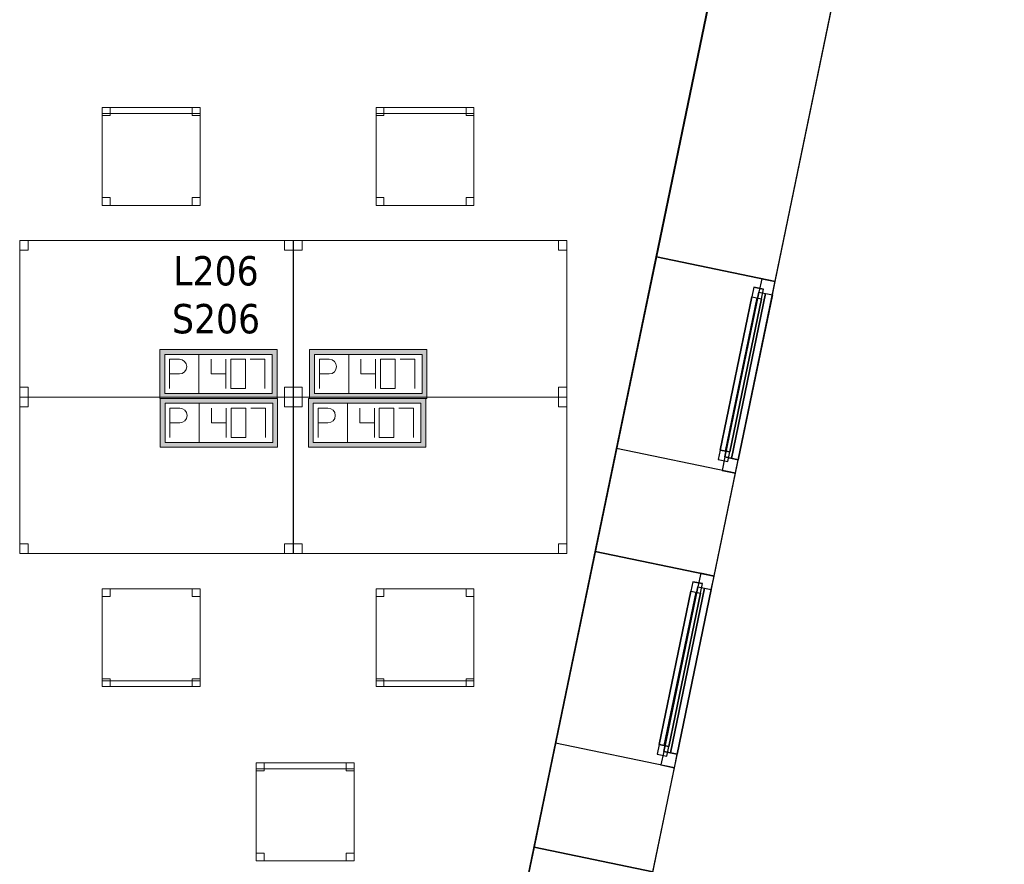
# Model space of a CAD drawing. Header units: metres. Extents: x 397.7 to 427.5, y 12.7 to 28.4.
# Tile 125 of 130: x 422.4 to 427.5, y 19.6 to 23.9. Entities that reach past the tile are written whole.
import ezdxf

# ---------------------------------------------------------------- set-up
doc = ezdxf.new("R2010")
doc.units = ezdxf.units.M
doc.layers.add('01_CARPINTERIA', color=5, linetype='Continuous', lineweight=25, true_color=0x0000ff)
doc.layers.add('01_SUELOS', color=7, linetype='Continuous', lineweight=25, true_color=0x007f00)
for name, color, linetype, lineweight in [('02_MOBILIARIO', 7, 'Continuous', 18), ('A-DETL-____-MBND', 7, 'Continuous', 18), ('A-GENM-____-OTLN', 7, 'Continuous', 18), ('A-WALL-____-MCUT', 7, 'Continuous', 25), ('A-WALL-____-OTLN', 7, 'Continuous', 25), ('E-ELEC-FIXT-IDEN', 7, 'Continuous', 30)]:
    doc.layers.add(name, color=color, linetype=linetype, lineweight=lineweight)
doc.styles.add('Tahoma_3', font='tahoma.ttf', dxfattribs={"height": 0.15})

# ---------------------------------------------------------------- blocks, each defined once
blk = doc.blocks.new('Family - Cadira d_Oficina_P2-152720-05_ELEC_P2')
at = {"layer": 'A-DETL-____-MBND', "color": 253, "true_color": 0xaaaaaa}
for p, q in [((0, 0.5), (0.5, 0.5)), ((0, 0), (0, 0.5)), ((0.5, 0.5), (0, 0.5)), ((0, 0.5), (0, 0)), ((0, 0.46), (0, 0.5)), ((0, 0.5), (0.04, 0.5)), ((0.04, 0.5), (0, 0.5)), ((0, 0.5), (0, 0.46)), ((0.04, 0.46), (0, 0.46)), ((0, 0.46), (0.04, 0.46)), ((0.04, 0.5), (0.04, 0.46)), ((0.04, 0.46), (0.04, 0.5)), ((0.46, 0.46), (0.46, 0.5)), ((0.46, 0.5), (0.5, 0.5)), ((0.5, 0.5), (0.46, 0.5)), ((0.46, 0.5), (0.46, 0.46)), ((0.5, 0.46), (0.46, 0.46)), ((0.46, 0.46), (0.5, 0.46)), ((0.5, 0.5), (0.5, 0)), ((0.5, 0), (0.5, 0.5)), ((0.5, 0.5), (0.5, 0.46)), ((0.5, 0.46), (0.5, 0.5)), ((0, 0), (0, 0.04)), ((0, 0.04), (0.04, 0.04)), ((0.04, 0.04), (0, 0.04)), ((0, 0.04), (0, 0)), ((0, 0), (0, 0.03)), ((0, 0.03), (0.5, 0.03)), ((0.5, 0.03), (0, 0.03)), ((0, 0.03), (0, 0)), ((0.5, 0), (0, 0)), ((0, 0), (0.5, 0)), ((0.04, 0), (0, 0)), ((0, 0), (0.04, 0)), ((0.5, 0), (0, 0)), ((0, 0), (0.5, 0)), ((0.04, 0.04), (0.04, 0)), ((0.04, 0), (0.04, 0.04)), ((0.46, 0), (0.46, 0.04)), ((0.46, 0.04), (0.5, 0.04)), ((0.5, 0.04), (0.46, 0.04)), ((0.46, 0.04), (0.46, 0)), ((0.5, 0), (0.46, 0)), ((0.5, 0.04), (0.5, 0)), ((0.5, 0), (0.5, 0.04)), ((0.5, 0.03), (0.5, 0)), ((0.5, 0), (0.5, 0.03)), ((0.46, 0), (0.5, 0))]:
    blk.add_line(p, q, dxfattribs=at)
blk = doc.blocks.new('Forma directa - LONDR55-XX_ZZ-ARQ-CAA-M3D-Londres55-152736-05_ELEC_P2')
at = {"layer": '01_CARPINTERIA', "color": 161, "true_color": 0xaaaaff}
for p, q in [((0.07, 0.07), (0, 0.07)), ((0, 0.07), (0, 0)), ((0.07, 0.07), (0, 0.07)), ((0, 0.07), (0, 0)), ((0.1, 0.1), (0.05, 0.1)), ((0.05, 0.1), (0.05, 0.05)), ((0.1, 0.1), (0.05, 0.1)), ((0.05, 0.1), (0.05, 0.05)), ((0.07, 0.07), (0.93, 0.07)), ((0.93, 0.07), (0.07, 0.07)), ((0.07, 0.07), (0.07, 0)), ((0.07, 0), (0.07, 0.07)), ((0.07, 0), (0.07, 0.07)), ((0.07, 0.07), (0.07, 0)), ((0.1, 0.1), (0.9, 0.1)), ((0.9, 0.1), (0.1, 0.1)), ((0.1, 0.1), (0.1, 0.05)), ((0.1, 0.05), (0.1, 0.1)), ((0.1, 0.05), (0.1, 0.1)), ((0.1, 0.1), (0.1, 0.05)), ((0.9, 0.075), (0.1, 0.075)), ((0.9, 0.075), (0.1, 0.075)), ((0.9, 0.1), (0.9, 0.05)), ((0.9, 0.1), (0.9, 0.05)), ((0.95, 0.1), (0.9, 0.1)), ((0.9, 0.1), (0.9, 0.05)), ((0.95, 0.1), (0.9, 0.1)), ((0.9, 0.1), (0.9, 0.05)), ((0.93, 0.07), (0.93, 0)), ((0.93, 0.07), (0.93, 0)), ((1, 0.07), (0.93, 0.07)), ((0.93, 0.07), (0.93, 0)), ((1, 0.07), (0.93, 0.07)), ((0.93, 0.07), (0.93, 0)), ((0.95, 0.05), (0.95, 0.1)), ((0.95, 0.1), (0.95, 0.05)), ((1, 0), (1, 0.07)), ((1, 0.07), (1, 0)), ((0, 0), (0.07, 0)), ((0.05, 0.05), (0.1, 0.05)), ((0.05, 0.05), (0.1, 0.05)), ((0.93, 0.035), (0.07, 0.035)), ((0.07, 0.035), (0.93, 0.035)), ((0.07, 0), (0.93, 0)), ((0.93, 0), (0.07, 0)), ((0.1, 0.05), (0.9, 0.05)), ((0.9, 0.05), (0.1, 0.05)), ((0.9, 0.05), (0.95, 0.05)), ((0.9, 0.05), (0.95, 0.05)), ((0.93, 0), (1, 0)), ((0.93, 0), (1, 0)), ((0, 0), (0.07, 0))]:
    blk.add_line(p, q, dxfattribs=at)
blk = doc.blocks.new('Forma directa - Finestra P2-152737-05_ELEC_P2')
at = {"xscale": 1.000000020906, "yscale": 1.000000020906, "zscale": 1.000000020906}
blk.add_blockref('Forma directa - LONDR55-XX_ZZ-ARQ-CAA-M3D-Londres55-152736-05_ELEC_P2', (0, 0), dxfattribs=at)
blk = doc.blocks.new('Family - LONDR55-XX_ZZ-ARQ-CAA-M3D-Londres55-152793-05_ELEC_P2')
at = {"layer": '01_SUELOS', "color": 9, "true_color": 0xaad4aa}
for p, q in [((25.4191, 0), (28.5137, 14.9476)), ((28.5137, 14.9476), (25.4191, 0))]:
    blk.add_line(p, q, dxfattribs=at)
blk = doc.blocks.new('Family - Taula 140X80_P2-152795-05_ELEC_P2')
at = {"layer": 'A-DETL-____-MBND', "color": 253, "true_color": 0xaaaaaa}
for p, q in [((0, 0.8001), (1.3973, 0.8001)), ((0, 0), (0, 0.8001)), ((1.3973, 0.8001), (0, 0.8001)), ((0, 0.8001), (0, 0)), ((0, 0.8001), (0.0437, 0.8001)), ((0, 0.7501), (0, 0.8001)), ((0.0437, 0.8001), (0, 0.8001)), ((0, 0.8001), (0, 0.7501)), ((0.0437, 0.8001), (0.0437, 0.7501)), ((0.0437, 0.7501), (0.0437, 0.8001)), ((1.3536, 0.8001), (1.3973, 0.8001)), ((1.3536, 0.7501), (1.3536, 0.8001)), ((1.3973, 0.8001), (1.3536, 0.8001)), ((1.3536, 0.8001), (1.3536, 0.7501)), ((1.3973, 0.8001), (1.3973, 0.7501)), ((1.3973, 0.7501), (1.3973, 0.8001)), ((1.3973, 0.8001), (1.3973, 0)), ((1.3973, 0), (1.3973, 0.8001)), ((0.0437, 0.7501), (0, 0.7501)), ((0, 0.7501), (0.0437, 0.7501)), ((1.3973, 0.7501), (1.3536, 0.7501)), ((1.3536, 0.7501), (1.3973, 0.7501)), ((0, 0.05), (0.0437, 0.05)), ((0, 0), (0, 0.05)), ((0.0437, 0.05), (0, 0.05)), ((0, 0.05), (0, 0)), ((0.0437, 0), (0, 0)), ((0, 0), (0.0437, 0)), ((0, 0), (1.3973, 0)), ((0.0437, 0.05), (0.0437, 0)), ((0.0437, 0), (0.0437, 0.05)), ((1.3536, 0.05), (1.3973, 0.05)), ((1.3536, 0), (1.3536, 0.05)), ((1.3973, 0.05), (1.3536, 0.05)), ((1.3536, 0.05), (1.3536, 0)), ((1.3973, 0), (1.3536, 0)), ((1.3536, 0), (1.3973, 0)), ((1.3973, 0.05), (1.3973, 0)), ((1.3973, 0), (1.3973, 0.05)), ((1.3973, 0), (0, 0))]:
    blk.add_line(p, q, dxfattribs=at)
blk = doc.blocks.new('Family - Cadira d_Oficina_P2-152909-05_ELEC_P2')
at = {"layer": 'A-DETL-____-MBND', "color": 253, "true_color": 0xaaaaaa}
for p, q in [((0, 0.47), (0, 0.5)), ((0, 0.5), (0.5, 0.5)), ((0.5, 0.5), (0, 0.5)), ((0, 0.5), (0, 0.47)), ((0, 0.46), (0, 0.5)), ((0, 0.5), (0.04, 0.5)), ((0.04, 0.5), (0, 0.5)), ((0, 0.5), (0, 0.46)), ((0, 0), (0, 0.5)), ((0, 0.5), (0.5, 0.5)), ((0.5, 0.5), (0, 0.5)), ((0, 0.5), (0, 0)), ((0.5, 0.47), (0, 0.47)), ((0, 0.47), (0.5, 0.47)), ((0.04, 0.46), (0, 0.46)), ((0, 0.46), (0.04, 0.46)), ((0.04, 0.5), (0.04, 0.46)), ((0.04, 0.46), (0.04, 0.5)), ((0.46, 0.46), (0.46, 0.5)), ((0.46, 0.5), (0.5, 0.5)), ((0.5, 0.5), (0.46, 0.5)), ((0.46, 0.5), (0.46, 0.46)), ((0.5, 0.46), (0.46, 0.46)), ((0.46, 0.46), (0.5, 0.46)), ((0.5, 0.5), (0.5, 0.46)), ((0.5, 0.46), (0.5, 0.5)), ((0.5, 0.5), (0.5, 0.47)), ((0.5, 0.47), (0.5, 0.5)), ((0.5, 0.5), (0.5, 0)), ((0.5, 0), (0.5, 0.5)), ((0, 0), (0, 0.04)), ((0, 0.04), (0.04, 0.04)), ((0.04, 0.04), (0, 0.04)), ((0, 0.04), (0, 0)), ((0.04, 0), (0, 0)), ((0, 0), (0.04, 0)), ((0.5, 0), (0, 0)), ((0.04, 0.04), (0.04, 0)), ((0.04, 0), (0.04, 0.04)), ((0.46, 0), (0.46, 0.04)), ((0.46, 0.04), (0.5, 0.04)), ((0.5, 0.04), (0.46, 0.04)), ((0.46, 0.04), (0.46, 0)), ((0.5, 0), (0.46, 0)), ((0.46, 0), (0.5, 0)), ((0.5, 0.04), (0.5, 0)), ((0.5, 0), (0.5, 0.04)), ((0, 0), (0.5, 0))]:
    blk.add_line(p, q, dxfattribs=at)
blk = doc.blocks.new('Family - Cadira d_Oficina_P2-152915-05_ELEC_P2')
at = {"layer": 'A-DETL-____-MBND', "color": 253, "true_color": 0xaaaaaa}
for p, q in [((0, 0.46), (0, 0.5)), ((0, 0.5), (0.04, 0.5)), ((0.04, 0.5), (0, 0.5)), ((0, 0.5), (0, 0.46)), ((0, 0.5), (0.5, 0.5)), ((0, 0), (0, 0.5)), ((0.5, 0.5), (0, 0.5)), ((0, 0.5), (0, 0)), ((0.04, 0.46), (0, 0.46)), ((0, 0.46), (0.04, 0.46)), ((0.04, 0.5), (0.04, 0.46)), ((0.04, 0.46), (0.04, 0.5)), ((0.46, 0.46), (0.46, 0.5)), ((0.46, 0.5), (0.5, 0.5)), ((0.5, 0.5), (0.46, 0.5)), ((0.46, 0.5), (0.46, 0.46)), ((0.5, 0.46), (0.46, 0.46)), ((0.46, 0.46), (0.5, 0.46)), ((0.5, 0.5), (0.5, 0)), ((0.5, 0), (0.5, 0.5)), ((0.5, 0.5), (0.5, 0.46)), ((0.5, 0.46), (0.5, 0.5)), ((0, 0), (0, 0.04)), ((0, 0.04), (0.04, 0.04)), ((0.04, 0.04), (0, 0.04)), ((0, 0.04), (0, 0)), ((0, 0), (0, 0.03)), ((0, 0.03), (0.5, 0.03)), ((0.5, 0.03), (0, 0.03)), ((0, 0.03), (0, 0)), ((0.5, 0), (0, 0)), ((0, 0), (0.5, 0)), ((0.04, 0), (0, 0)), ((0, 0), (0.04, 0)), ((0.5, 0), (0, 0)), ((0, 0), (0.5, 0)), ((0.04, 0.04), (0.04, 0)), ((0.04, 0), (0.04, 0.04)), ((0.46, 0), (0.46, 0.04)), ((0.46, 0.04), (0.5, 0.04)), ((0.5, 0.04), (0.46, 0.04)), ((0.46, 0.04), (0.46, 0)), ((0.5, 0), (0.46, 0)), ((0.5, 0.04), (0.5, 0)), ((0.5, 0), (0.5, 0.04)), ((0.5, 0.03), (0.5, 0)), ((0.5, 0), (0.5, 0.03)), ((0.46, 0), (0.5, 0))]:
    blk.add_line(p, q, dxfattribs=at)
blk = doc.blocks.new('Family - Cadira d_Oficina_P2-152952-05_ELEC_P2')
at = {"layer": 'A-DETL-____-MBND', "color": 253, "true_color": 0xaaaaaa}
for p, q in [((0, 0), (0, 0.5)), ((0, 0.5), (0.5, 0.5)), ((0.5, 0.5), (0, 0.5)), ((0, 0.5), (0, 0)), ((0, 0.47), (0, 0.5)), ((0, 0.5), (0.5, 0.5)), ((0.5, 0.5), (0, 0.5)), ((0, 0.5), (0, 0.47)), ((0, 0.46), (0, 0.5)), ((0, 0.5), (0.04, 0.5)), ((0.04, 0.5), (0, 0.5)), ((0, 0.5), (0, 0.46)), ((0.5, 0.47), (0, 0.47)), ((0, 0.47), (0.5, 0.47)), ((0.04, 0.46), (0, 0.46)), ((0, 0.46), (0.04, 0.46)), ((0.04, 0.5), (0.04, 0.46)), ((0.04, 0.46), (0.04, 0.5)), ((0.46, 0.46), (0.46, 0.5)), ((0.46, 0.5), (0.5, 0.5)), ((0.5, 0.5), (0.46, 0.5)), ((0.46, 0.5), (0.46, 0.46)), ((0.5, 0.46), (0.46, 0.46)), ((0.46, 0.46), (0.5, 0.46)), ((0.5, 0.5), (0.5, 0)), ((0.5, 0), (0.5, 0.5)), ((0.5, 0.5), (0.5, 0.46)), ((0.5, 0.46), (0.5, 0.5)), ((0.5, 0.5), (0.5, 0.47)), ((0.5, 0.47), (0.5, 0.5)), ((0, 0), (0, 0.04)), ((0, 0.04), (0.04, 0.04)), ((0.04, 0.04), (0, 0.04)), ((0, 0.04), (0, 0)), ((0.04, 0), (0, 0)), ((0, 0), (0.04, 0)), ((0.5, 0), (0, 0)), ((0.04, 0.04), (0.04, 0)), ((0.04, 0), (0.04, 0.04)), ((0.46, 0), (0.46, 0.04)), ((0.46, 0.04), (0.5, 0.04)), ((0.5, 0.04), (0.46, 0.04)), ((0.46, 0.04), (0.46, 0)), ((0.5, 0), (0.46, 0)), ((0.46, 0), (0.5, 0)), ((0.5, 0.04), (0.5, 0)), ((0.5, 0), (0.5, 0.04)), ((0, 0), (0.5, 0))]:
    blk.add_line(p, q, dxfattribs=at)
blk = doc.blocks.new('Family - Taula 140X80_P2-152960-05_ELEC_P2')
at = {"layer": 'A-DETL-____-MBND', "color": 253, "true_color": 0xaaaaaa}
for p, q in [((0, 0), (0, 0.8001)), ((0, 0.8001), (1.3973, 0.8001)), ((1.3973, 0.8001), (0, 0.8001)), ((0, 0.8001), (0, 0)), ((0, 0.7501), (0, 0.8001)), ((0, 0.8001), (0.0437, 0.8001)), ((0.0437, 0.8001), (0, 0.8001)), ((0, 0.8001), (0, 0.7501)), ((0.0437, 0.8001), (0.0437, 0.7501)), ((0.0437, 0.7501), (0.0437, 0.8001)), ((1.3536, 0.7501), (1.3536, 0.8001)), ((1.3536, 0.8001), (1.3973, 0.8001)), ((1.3973, 0.8001), (1.3536, 0.8001)), ((1.3536, 0.8001), (1.3536, 0.7501)), ((1.3973, 0.8001), (1.3973, 0.7501)), ((1.3973, 0.7501), (1.3973, 0.8001)), ((1.3973, 0.8001), (1.3973, 0)), ((1.3973, 0), (1.3973, 0.8001)), ((0.0437, 0.7501), (0, 0.7501)), ((0, 0.7501), (0.0437, 0.7501)), ((1.3973, 0.7501), (1.3536, 0.7501)), ((1.3536, 0.7501), (1.3973, 0.7501)), ((0, 0), (0, 0.05)), ((0, 0.05), (0.0437, 0.05)), ((0.0437, 0.05), (0, 0.05)), ((0, 0.05), (0, 0)), ((0.0437, 0), (0, 0)), ((0, 0), (0.0437, 0)), ((1.3973, 0), (0, 0)), ((0, 0), (1.3973, 0)), ((0.0437, 0.05), (0.0437, 0)), ((0.0437, 0), (0.0437, 0.05)), ((1.3536, 0), (1.3536, 0.05)), ((1.3536, 0.05), (1.3973, 0.05)), ((1.3973, 0.05), (1.3536, 0.05)), ((1.3536, 0.05), (1.3536, 0)), ((1.3973, 0), (1.3536, 0)), ((1.3536, 0), (1.3973, 0)), ((1.3973, 0.05), (1.3973, 0)), ((1.3973, 0), (1.3973, 0.05))]:
    blk.add_line(p, q, dxfattribs=at)
blk = doc.blocks.new('Family - Taula 140X80_P2-153008-05_ELEC_P2')
at = {"layer": 'A-DETL-____-MBND', "color": 253, "true_color": 0xaaaaaa}
for p, q in [((0, 0.7501), (0, 0.8001)), ((0, 0.8001), (0.0437, 0.8001)), ((0.0437, 0.8001), (0, 0.8001)), ((0, 0.8001), (0, 0.7501)), ((0, 0), (0, 0.8001)), ((0, 0.8001), (1.3973, 0.8001)), ((1.3973, 0.8001), (0, 0.8001)), ((0, 0.8001), (0, 0)), ((0.0437, 0.8001), (0.0437, 0.7501)), ((0.0437, 0.7501), (0.0437, 0.8001)), ((1.3536, 0.7501), (1.3536, 0.8001)), ((1.3536, 0.8001), (1.3973, 0.8001)), ((1.3973, 0.8001), (1.3536, 0.8001)), ((1.3536, 0.8001), (1.3536, 0.7501)), ((1.3973, 0.8001), (1.3973, 0.7501)), ((1.3973, 0.7501), (1.3973, 0.8001)), ((1.3973, 0.8001), (1.3973, 0)), ((1.3973, 0), (1.3973, 0.8001)), ((0.0437, 0.7501), (0, 0.7501)), ((0, 0.7501), (0.0437, 0.7501)), ((1.3973, 0.7501), (1.3536, 0.7501)), ((1.3536, 0.7501), (1.3973, 0.7501)), ((0, 0), (0, 0.05)), ((0, 0.05), (0.0437, 0.05)), ((0.0437, 0.05), (0, 0.05)), ((0, 0.05), (0, 0)), ((0.0437, 0), (0, 0)), ((0, 0), (0.0437, 0)), ((1.3973, 0), (0, 0)), ((0, 0), (1.3973, 0)), ((0.0437, 0.05), (0.0437, 0)), ((0.0437, 0), (0.0437, 0.05)), ((1.3536, 0), (1.3536, 0.05)), ((1.3536, 0.05), (1.3973, 0.05)), ((1.3973, 0.05), (1.3536, 0.05)), ((1.3536, 0.05), (1.3536, 0)), ((1.3973, 0), (1.3536, 0)), ((1.3536, 0), (1.3973, 0)), ((1.3973, 0.05), (1.3973, 0)), ((1.3973, 0), (1.3973, 0.05))]:
    blk.add_line(p, q, dxfattribs=at)
blk = doc.blocks.new('Family - Cadira d_Oficina_P2-153018-05_ELEC_P2')
at = {"layer": 'A-DETL-____-MBND', "color": 253, "true_color": 0xaaaaaa}
for p, q in [((0, 0.47), (0, 0.5)), ((0, 0.5), (0.5, 0.5)), ((0.5, 0.5), (0, 0.5)), ((0, 0.5), (0, 0.47)), ((0, 0), (0, 0.5)), ((0, 0.5), (0.5, 0.5)), ((0.5, 0.5), (0, 0.5)), ((0, 0.5), (0, 0)), ((0, 0.46), (0, 0.5)), ((0, 0.5), (0.04, 0.5)), ((0.04, 0.5), (0, 0.5)), ((0, 0.5), (0, 0.46)), ((0.5, 0.47), (0, 0.47)), ((0, 0.47), (0.5, 0.47)), ((0.04, 0.46), (0, 0.46)), ((0, 0.46), (0.04, 0.46)), ((0.04, 0.5), (0.04, 0.46)), ((0.04, 0.46), (0.04, 0.5)), ((0.46, 0.46), (0.46, 0.5)), ((0.46, 0.5), (0.5, 0.5)), ((0.5, 0.5), (0.46, 0.5)), ((0.46, 0.5), (0.46, 0.46)), ((0.5, 0.46), (0.46, 0.46)), ((0.46, 0.46), (0.5, 0.46)), ((0.5, 0.5), (0.5, 0.46)), ((0.5, 0.46), (0.5, 0.5)), ((0.5, 0.5), (0.5, 0.47)), ((0.5, 0.47), (0.5, 0.5)), ((0.5, 0.5), (0.5, 0)), ((0.5, 0), (0.5, 0.5)), ((0, 0), (0, 0.04)), ((0, 0.04), (0.04, 0.04)), ((0.04, 0.04), (0, 0.04)), ((0, 0.04), (0, 0)), ((0.04, 0), (0, 0)), ((0, 0), (0.04, 0)), ((0.5, 0), (0, 0)), ((0.04, 0.04), (0.04, 0)), ((0.04, 0), (0.04, 0.04)), ((0.46, 0), (0.46, 0.04)), ((0.46, 0.04), (0.5, 0.04)), ((0.5, 0.04), (0.46, 0.04)), ((0.46, 0.04), (0.46, 0)), ((0.5, 0), (0.46, 0)), ((0.46, 0), (0.5, 0)), ((0.5, 0.04), (0.5, 0)), ((0.5, 0), (0.5, 0.04)), ((0, 0), (0.5, 0))]:
    blk.add_line(p, q, dxfattribs=at)
blk = doc.blocks.new('Family - Taula 140X80_P2-153117-05_ELEC_P2')
at = {"layer": 'A-DETL-____-MBND', "color": 253, "true_color": 0xaaaaaa}
for p, q in [((0, 0.8001), (1.3973, 0.8001)), ((0, 0), (0, 0.8001)), ((1.3973, 0.8001), (0, 0.8001)), ((0, 0.8001), (0, 0)), ((0, 0.8001), (0.0437, 0.8001)), ((0, 0.7501), (0, 0.8001)), ((0.0437, 0.8001), (0, 0.8001)), ((0, 0.8001), (0, 0.7501)), ((0.0437, 0.8001), (0.0437, 0.7501)), ((0.0437, 0.7501), (0.0437, 0.8001)), ((1.3536, 0.8001), (1.3973, 0.8001)), ((1.3536, 0.7501), (1.3536, 0.8001)), ((1.3973, 0.8001), (1.3536, 0.8001)), ((1.3536, 0.8001), (1.3536, 0.7501)), ((1.3973, 0.8001), (1.3973, 0)), ((1.3973, 0), (1.3973, 0.8001)), ((1.3973, 0.8001), (1.3973, 0.7501)), ((1.3973, 0.7501), (1.3973, 0.8001)), ((0.0437, 0.7501), (0, 0.7501)), ((0, 0.7501), (0.0437, 0.7501)), ((1.3973, 0.7501), (1.3536, 0.7501)), ((1.3536, 0.7501), (1.3973, 0.7501)), ((0, 0.05), (0.0437, 0.05)), ((0, 0), (0, 0.05)), ((0.0437, 0.05), (0, 0.05)), ((0, 0.05), (0, 0)), ((0, 0), (1.3973, 0)), ((0.0437, 0), (0, 0)), ((0, 0), (0.0437, 0)), ((0.0437, 0.05), (0.0437, 0)), ((0.0437, 0), (0.0437, 0.05)), ((1.3536, 0.05), (1.3973, 0.05)), ((1.3536, 0), (1.3536, 0.05)), ((1.3973, 0.05), (1.3536, 0.05)), ((1.3536, 0.05), (1.3536, 0)), ((1.3973, 0), (1.3536, 0)), ((1.3536, 0), (1.3973, 0)), ((1.3973, 0.05), (1.3973, 0)), ((1.3973, 0), (1.3973, 0.05)), ((1.3973, 0), (0, 0))]:
    blk.add_line(p, q, dxfattribs=at)
blk = doc.blocks.new('Forma directa - Finestra P2-153153-05_ELEC_P2')
at = {"xscale": 1.00000002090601, "yscale": 1.00000002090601, "zscale": 1.00000002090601}
blk.add_blockref('Forma directa - LONDR55-XX_ZZ-ARQ-CAA-M3D-Londres55-152736-05_ELEC_P2', (0, 0), dxfattribs=at)
blk = doc.blocks.new('Family - Façana sur-est P2-153170-05_ELEC_P2')
at = {"layer": 'A-WALL-____-MCUT', "color": 253, "true_color": 0xaaaaaa}
for p, q in [((7.404, 0.62), (6.8612, 0.62)), ((6.8612, 0.62), (6.8612, 0)), ((7.404, 0), (7.404, 0.62)), ((8.404, 0.62), (8.404, 0)), ((8.9412, 0.62), (8.404, 0.62)), ((8.9412, 0), (8.9412, 0.62)), ((11.5793, 0.62), (9.9412, 0.62)), ((9.9412, 0.62), (9.9412, 0)), ((6.8612, 0), (7.404, 0)), ((8.404, 0), (8.9412, 0)), ((9.9412, 0), (11.5793, 0))]:
    blk.add_line(p, q, dxfattribs=at)
at = {"layer": 'A-WALL-____-OTLN', "color": 253, "true_color": 0xaaaaaa}
for p, q in [((15.5857, 0.62), (-0.1285, 0.62)), ((6.8612, 0.62), (5.8612, 0.62)), ((6.8612, 0), (6.8612, 0.62)), ((7.404, 0), (7.404, 0.62)), ((8.404, 0.62), (7.404, 0.62)), ((8.404, 0), (8.404, 0.62)), ((8.9412, 0), (8.9412, 0.62)), ((9.9412, 0.62), (8.9412, 0.62)), ((9.9412, 0), (9.9412, 0.62)), ((0, 0), (15.7141, 0)), ((7.404, 0), (8.404, 0)), ((8.9412, 0), (9.9412, 0))]:
    blk.add_line(p, q, dxfattribs=at)
at = {"layer": 'A-WALL-____-OTLN', "color": 253, "lineweight": 18, "true_color": 0xaaaaaa}
blk.add_line((0, 0), (15.7141, 0), dxfattribs=at)
blk = doc.blocks.new('Family - Vano finestra P2-153174-05_ELEC_P2')
at = {"layer": 'A-GENM-____-OTLN', "color": 253, "true_color": 0xaaaaaa}
for p, q in [((425.0759, 19.6848), (424.8729, 18.7056)), ((424.8729, 18.7056), (425.0759, 19.6848)), ((425.683, 19.559), (425.0759, 19.6848)), ((425.0759, 19.6848), (425.683, 19.559)), ((425.48, 18.5798), (425.683, 19.559)), ((425.683, 19.559), (425.48, 18.5798)), ((424.8729, 18.7056), (425.48, 18.5798)), ((424.8729, 18.7056), (425.48, 18.5798))]:
    blk.add_line(p, q, dxfattribs=at)
blk = doc.blocks.new('Family - Vano finestra P2-153180-05_ELEC_P2')
at = {"layer": 'A-GENM-____-OTLN', "color": 253, "true_color": 0xaaaaaa}
for p, q in [((425.7009, 22.7007), (425.498, 21.7215)), ((425.498, 21.7215), (425.7009, 22.7007)), ((426.308, 22.5749), (425.7009, 22.7007)), ((425.7009, 22.7007), (426.308, 22.5749)), ((426.1051, 21.5957), (426.308, 22.5749)), ((426.308, 22.5749), (426.1051, 21.5957)), ((425.498, 21.7215), (426.1051, 21.5957)), ((425.498, 21.7215), (426.1051, 21.5957))]:
    blk.add_line(p, q, dxfattribs=at)
blk = doc.blocks.new('Family - Vano finestra P2-153184-05_ELEC_P2')
at = {"layer": 'A-GENM-____-OTLN', "color": 253, "true_color": 0xaaaaaa}
for p, q in [((425.389, 21.1956), (425.186, 20.2164)), ((425.186, 20.2164), (425.389, 21.1956)), ((425.9961, 21.0698), (425.389, 21.1956)), ((425.389, 21.1956), (425.9961, 21.0698)), ((425.7931, 20.0906), (425.9961, 21.0698)), ((425.9961, 21.0698), (425.7931, 20.0906)), ((425.186, 20.2164), (425.7931, 20.0906)), ((425.186, 20.2164), (425.7931, 20.0906))]:
    blk.add_line(p, q, dxfattribs=at)
blk = doc.blocks.new('LONDR55-XX_ZZ-ARQ-CAA-M3D-Londres55_ifc-1-05_ELEC_P2')
at = {"layer": '01_CARPINTERIA', "color": 253, "lineweight": 18, "true_color": 0xaaaaaa}
for name, p, rotation in [('Forma directa - Finestra P2-152737-05_ELEC_P2', (426.1051, 21.5957), 78.29179146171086), ('Forma directa - Finestra P2-153153-05_ELEC_P2', (425.7931, 20.0906), 78.29179146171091)]:
    blk.add_blockref(name, p, dxfattribs=dict(at, rotation=rotation))
at = {"layer": '01_SUELOS', "color": 253, "lineweight": 18, "true_color": 0xaaaaaa}
blk.add_blockref('Family - LONDR55-XX_ZZ-ARQ-CAA-M3D-Londres55-152793-05_ELEC_P2', (398.2971, 13.1206), dxfattribs=at)
at = {"layer": '02_MOBILIARIO', "color": 253, "lineweight": 18, "true_color": 0xaaaaaa}
for name, p in [('Family - Cadira d_Oficina_P2-152952-05_ELEC_P2', (422.8687, 22.9636)), ('Family - Cadira d_Oficina_P2-153018-05_ELEC_P2', (424.2687, 22.9636)), ('Family - Taula 140X80_P2-152795-05_ELEC_P2', (422.4467, 21.9844)), ('Family - Taula 140X80_P2-153117-05_ELEC_P2', (423.8467, 21.9844)), ('Family - Taula 140X80_P2-153008-05_ELEC_P2', (422.4467, 21.1843)), ('Family - Taula 140X80_P2-152960-05_ELEC_P2', (423.8467, 21.1843)), ('Family - Cadira d_Oficina_P2-152720-05_ELEC_P2', (422.8687, 20.5052)), ('Family - Cadira d_Oficina_P2-152915-05_ELEC_P2', (424.2687, 20.5052)), ('Family - Cadira d_Oficina_P2-152909-05_ELEC_P2', (423.6557, 19.6147))]:
    blk.add_blockref(name, p, dxfattribs=at)
at = {"layer": 'A-GENM-____-OTLN', "color": 253, "lineweight": 18, "true_color": 0xaaaaaa}
for name in ['Family - Vano finestra P2-153180-05_ELEC_P2', 'Family - Vano finestra P2-153184-05_ELEC_P2', 'Family - Vano finestra P2-153174-05_ELEC_P2']:
    blk.add_blockref(name, (0, 0), dxfattribs=at)
at = {"layer": 'A-WALL-____-OTLN', "color": 253, "lineweight": 18, "true_color": 0xaaaaaa, "rotation": 78.29179146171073}
blk.add_blockref('Family - Façana sur-est P2-153170-05_ELEC_P2', (424.2907, 12.8406), dxfattribs=at)
blk = doc.blocks.new('ZYR_05_02_05 PT 4COL Terra - 07 PT Terra _4SC-2SAI-2VD_-903842-05_ELEC_P2')
at = {"layer": 'A-DETL-____-MBND', "true_color": 0x3c0aff}
h = blk.add_hatch(color=180, dxfattribs=at)
h.paths.add_polyline_path([(-0.4923, -0.125), (0.1077, -0.125), (0.1077, 0.125), (-0.4923, 0.125)])
h.paths.add_polyline_path([(-0.4673, -0.1), (-0.4673, 0.1), (0.0827, 0.1), (0.0827, -0.1)])
at = {"layer": 'A-DETL-____-MBND', "color": 180, "true_color": 0x3c0aff}
for p, q in [((0.1077, 0.125), (-0.4923, 0.125)), ((-0.4923, 0.125), (-0.4923, -0.125)), ((-0.4923, 0.125), (0.1077, 0.125)), ((-0.4923, 0.125), (-0.4923, -0.125)), ((0.1077, -0.125), (0.1077, 0.125)), ((0.1077, 0.125), (0.1077, -0.125)), ((-0.4673, -0.1), (-0.4673, 0.1)), ((-0.4673, 0.1), (0.0827, 0.1)), ((-0.4673, 0.1), (0.0827, 0.1)), ((-0.4673, -0.1), (-0.4673, 0.1)), ((-0.4423, 0.075), (-0.3923, 0.0754)), ((-0.4423, 0.075), (-0.4423, -0.075)), ((-0.2923, 0.1), (-0.2923, -0.1)), ((-0.2298, 0.075), (-0.2298, 0)), ((-0.1548, 0.075), (-0.1548, -0.075)), ((-0.0548, 0.075), (-0.1298, 0.075)), ((-0.1298, 0.075), (-0.1298, -0.075)), ((-0.0548, -0.075), (-0.0548, 0.075)), ((-0.0298, 0.075), (0.0452, 0.075)), ((0.0452, 0.075), (0.0452, -0.075)), ((0.0827, 0.1), (0.0827, -0.1)), ((0.0827, 0.1), (0.0827, -0.1)), ((-0.4423, 0), (-0.3923, 0)), ((-0.2298, 0), (-0.1548, 0)), ((0.0827, -0.1), (-0.4673, -0.1)), ((0.0827, -0.1), (-0.4673, -0.1)), ((-0.1298, -0.075), (-0.0548, -0.075)), ((-0.4923, -0.125), (0.1077, -0.125)), ((0.1077, -0.125), (-0.4923, -0.125))]:
    blk.add_line(p, q, dxfattribs=at)
blk.add_arc((-0.3923, 0.0377), 0.0377, 270, 90, dxfattribs=at)
blk = doc.blocks.new('ZYR_05_02_05 PT 4COL Terra - 07 PT Terra _4SC-2SAI-2VD_-903843-05_ELEC_P2')
at = {"layer": 'A-DETL-____-MBND', "true_color": 0x3c0aff}
h = blk.add_hatch(color=180, dxfattribs=at)
h.paths.add_polyline_path([(-0.4921, -0.125), (0.1079, -0.125), (0.1079, 0.125), (-0.4921, 0.125)])
h.paths.add_polyline_path([(-0.4671, -0.1), (-0.4671, 0.1), (0.0829, 0.1), (0.0829, -0.1)])
at = {"layer": 'A-DETL-____-MBND', "color": 180, "true_color": 0x3c0aff}
for p, q in [((0.1079, 0.125), (-0.4921, 0.125)), ((-0.4921, 0.125), (-0.4921, -0.125)), ((-0.4921, 0.125), (0.1079, 0.125)), ((-0.4921, 0.125), (-0.4921, -0.125)), ((0.1079, -0.125), (0.1079, 0.125)), ((0.1079, 0.125), (0.1079, -0.125)), ((-0.4671, -0.1), (-0.4671, 0.1)), ((-0.4671, 0.1), (0.0829, 0.1)), ((-0.4671, 0.1), (0.0829, 0.1)), ((-0.4671, -0.1), (-0.4671, 0.1)), ((-0.4421, 0.075), (-0.3921, 0.0754)), ((-0.4421, 0.075), (-0.4421, -0.075)), ((-0.2921, 0.1), (-0.2921, -0.1)), ((-0.2296, 0.075), (-0.2296, 0)), ((-0.1546, 0.075), (-0.1546, -0.075)), ((-0.0546, 0.075), (-0.1296, 0.075)), ((-0.1296, 0.075), (-0.1296, -0.075)), ((-0.0546, -0.075), (-0.0546, 0.075)), ((-0.0296, 0.075), (0.0454, 0.075)), ((0.0454, 0.075), (0.0454, -0.075)), ((0.0829, 0.1), (0.0829, -0.1)), ((0.0829, 0.1), (0.0829, -0.1)), ((-0.4421, 0), (-0.3921, 0)), ((-0.2296, 0), (-0.1546, 0)), ((0.0829, -0.1), (-0.4671, -0.1)), ((0.0829, -0.1), (-0.4671, -0.1)), ((-0.1296, -0.075), (-0.0546, -0.075)), ((-0.4921, -0.125), (0.1079, -0.125)), ((0.1079, -0.125), (-0.4921, -0.125))]:
    blk.add_line(p, q, dxfattribs=at)
blk.add_arc((-0.3921, 0.0377), 0.0377, 270, 90, dxfattribs=at)
blk = doc.blocks.new('ZYR_05_02_05 PT 4COL Terra - 07 PT Terra _4SC-2SAI-2VD_-903844-05_ELEC_P2')
at = {"layer": 'A-DETL-____-MBND', "true_color": 0x3c0aff}
h = blk.add_hatch(color=180, dxfattribs=at)
h.paths.add_polyline_path([(-0.0969, -0.125), (0.5031, -0.125), (0.5031, 0.125), (-0.0969, 0.125)])
h.paths.add_polyline_path([(-0.0719, -0.1), (-0.0719, 0.1), (0.4781, 0.1), (0.4781, -0.1)])
at = {"layer": 'A-DETL-____-MBND', "color": 180, "true_color": 0x3c0aff}
for p, q in [((0.5031, 0.125), (-0.0969, 0.125)), ((-0.0969, 0.125), (-0.0969, -0.125)), ((-0.0969, 0.125), (0.5031, 0.125)), ((-0.0969, 0.125), (-0.0969, -0.125)), ((0.5031, -0.125), (0.5031, 0.125)), ((0.5031, 0.125), (0.5031, -0.125)), ((-0.0719, -0.1), (-0.0719, 0.1)), ((-0.0719, 0.1), (0.4781, 0.1)), ((-0.0719, 0.1), (0.4781, 0.1)), ((-0.0719, -0.1), (-0.0719, 0.1)), ((-0.0469, 0.075), (0.0031, 0.0754)), ((-0.0469, 0.075), (-0.0469, -0.075)), ((0.1031, 0.1), (0.1031, -0.1)), ((0.1656, 0.075), (0.1656, 0)), ((0.2406, 0.075), (0.2406, -0.075)), ((0.3406, 0.075), (0.2656, 0.075)), ((0.2656, 0.075), (0.2656, -0.075)), ((0.3406, -0.075), (0.3406, 0.075)), ((0.3656, 0.075), (0.4406, 0.075)), ((0.4406, 0.075), (0.4406, -0.075)), ((0.4781, 0.1), (0.4781, -0.1)), ((0.4781, 0.1), (0.4781, -0.1)), ((-0.0469, 0), (0.0031, 0)), ((0.1656, 0), (0.2406, 0)), ((0.4781, -0.1), (-0.0719, -0.1)), ((0.4781, -0.1), (-0.0719, -0.1)), ((0.2656, -0.075), (0.3406, -0.075)), ((-0.0969, -0.125), (0.5031, -0.125)), ((0.5031, -0.125), (-0.0969, -0.125))]:
    blk.add_line(p, q, dxfattribs=at)
blk.add_arc((0.0031, 0.0377), 0.0377, 270, 90, dxfattribs=at)
blk = doc.blocks.new('ZYR_05_02_05 PT 4COL Terra - 07 PT Terra _4SC-2SAI-2VD_-903845-05_ELEC_P2')
at = {"layer": 'A-DETL-____-MBND', "true_color": 0x3c0aff}
h = blk.add_hatch(color=180, dxfattribs=at)
h.paths.add_polyline_path([(-0.1047, -0.125), (0.4953, -0.125), (0.4953, 0.125), (-0.1047, 0.125)])
h.paths.add_polyline_path([(-0.0797, -0.1), (-0.0797, 0.1), (0.4703, 0.1), (0.4703, -0.1)])
at = {"layer": 'A-DETL-____-MBND', "color": 180, "true_color": 0x3c0aff}
for p, q in [((0.4953, 0.125), (-0.1047, 0.125)), ((-0.1047, 0.125), (-0.1047, -0.125)), ((-0.1047, 0.125), (0.4953, 0.125)), ((-0.1047, 0.125), (-0.1047, -0.125)), ((0.4953, -0.125), (0.4953, 0.125)), ((0.4953, 0.125), (0.4953, -0.125)), ((-0.0797, -0.1), (-0.0797, 0.1)), ((-0.0797, 0.1), (0.4703, 0.1)), ((-0.0797, 0.1), (0.4703, 0.1)), ((-0.0797, -0.1), (-0.0797, 0.1)), ((-0.0547, 0.075), (-0.0047, 0.0754)), ((-0.0547, 0.075), (-0.0547, -0.075)), ((0.0953, 0.1), (0.0953, -0.1)), ((0.1578, 0.075), (0.1578, 0)), ((0.2328, 0.075), (0.2328, -0.075)), ((0.3328, 0.075), (0.2578, 0.075)), ((0.2578, 0.075), (0.2578, -0.075)), ((0.3328, -0.075), (0.3328, 0.075)), ((0.3578, 0.075), (0.4328, 0.075)), ((0.4328, 0.075), (0.4328, -0.075)), ((0.4703, 0.1), (0.4703, -0.1)), ((0.4703, 0.1), (0.4703, -0.1)), ((-0.0547, 0), (-0.0047, 0)), ((0.1578, 0), (0.2328, 0)), ((0.4703, -0.1), (-0.0797, -0.1)), ((0.4703, -0.1), (-0.0797, -0.1)), ((0.2578, -0.075), (0.3328, -0.075)), ((-0.1047, -0.125), (0.4953, -0.125)), ((0.4953, -0.125), (-0.1047, -0.125))]:
    blk.add_line(p, q, dxfattribs=at)
blk.add_arc((-0.0047, 0.0377), 0.0377, 270, 90, dxfattribs=at)

msp = doc.modelspace()

# ---------------------------------------------------------------- block references
at = {"lineweight": 5}
msp.add_blockref('LONDR55-XX_ZZ-ARQ-CAA-M3D-Londres55_ifc-1-05_ELEC_P2', (0, 0), dxfattribs=at)
at = {"layer": 'A-DETL-____-MBND', "color": 180, "true_color": 0x3c0aff}
for name, p in [('ZYR_05_02_05 PT 4COL Terra - 07 PT Terra _4SC-2SAI-2VD_-903842-05_ELEC_P2', (423.6553, 22.1026)), ('ZYR_05_02_05 PT 4COL Terra - 07 PT Terra _4SC-2SAI-2VD_-903844-05_ELEC_P2', (424.0253, 22.1026)), ('ZYR_05_02_05 PT 4COL Terra - 07 PT Terra _4SC-2SAI-2VD_-903843-05_ELEC_P2', (423.657, 21.8526)), ('ZYR_05_02_05 PT 4COL Terra - 07 PT Terra _4SC-2SAI-2VD_-903845-05_ELEC_P2', (424.027, 21.8526))]:
    msp.add_blockref(name, p, dxfattribs=at)

# ---------------------------------------------------------------- next in the draw order: texts
at = {"layer": 'E-ELEC-FIXT-IDEN', "char_height": 0.15, "attachment_point": 1, "style": 'Tahoma_3', "bg_fill": 3, "box_fill_scale": 1.25, "bg_fill_color": 256, "bg_fill_true_color": 13158600, "bg_fill_transparency": 0}
for s, insert, width in [('L206', (423.2319, 22.7048), 0.517088), ('S206', (423.2253, 22.46), 0.533122)]:
    msp.add_mtext(s, dxfattribs=dict(at, insert=insert, width=width))

doc.saveas('drawing.dxf')
